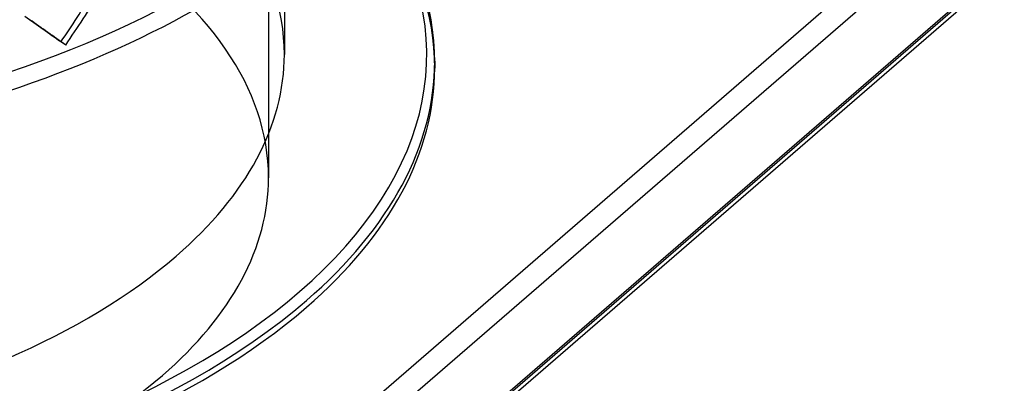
# Model space of a CAD drawing. Header units: millimetres. Extents: x -483 to 483, y -417 to 361.
# Tile 8 of 12: x 171 to 482, y -243 to -128. Entities that reach past the tile are written whole.
import ezdxf

# ---------------------------------------------------------------- set-up
doc = ezdxf.new("R2010")
doc.units = ezdxf.units.MM
doc.layers.add('HIDDEN', color=7, linetype='Continuous')
doc.layers.add('THICK', color=7, linetype='Continuous')

msp = doc.modelspace()

# ---------------------------------------------------------------- linework, layer by layer
at = {"layer": 'HIDDEN'}
for p, q in [((250, -19.92), (250, -177.54)), ((128.11, -416.59), (478.11, -113.48)), ((185.92, -135.61), (184.39, -134.62))]:
    msp.add_line(p, q, dxfattribs=at)
for centre, major_axis, ratio, start_param, end_param in [((0, -142.89), (-302.5, 0), 0.5, 3.141591, 5.759587), ((0, -138.56), (255, 0), 0.5, -0.000001, 2.617994), ((0, -140.73), (302.5, 0), 0.5, 0, 1.047198), ((0, -19.92), (-300, 0), 0.5, -0.000001, 2.617994), ((0, -24.25), (-255, 0), 0.5, -0.000001, 2.617994), ((0, -177.54), (250, 0), 0.5, -0.000001, 2.617994), ((0, -19.92), (-250, 0), 0.5, 1.902297, 2.617994), ((0, -16.3), (299.97, -205.06), 0.022003, 0.923929, 0.971122), ((0, -16.3), (239.39, 350.18), 0.516323, -1.555755, -1.555559), ((0, -177.54), (250, 0), 0.5, 3.141591, 5.759587), ((0, -177.54), (250, 0), 0.5, -0.523599, -0.000001)]:
    msp.add_ellipse(centre, major_axis=major_axis, ratio=ratio, start_param=start_param, end_param=end_param, dxfattribs=at)
at = {"layer": 'THICK'}
for p, q in [((128.11, -381.95), (478.11, -78.84)), ((132.44, -387.53), (482.44, -84.42)), ((255, -105.61), (255, -138.56)), ((132.44, -413.51), (482.44, -110.4)), ((131.38, -416.04), (481.38, -112.93)), ((301.39, -127.6), (300.32, -122.38)), ((302.22, -134.15), (301.39, -127.6)), ((302.5, -140.73), (302.22, -134.15)), ((302.5, -140.73), (302.5, -142.89))]:
    msp.add_line(p, q, dxfattribs=at)
for centre, major_axis, ratio, start_param, end_param in [((0, 82.27), (447.5, 0), 0.5, -3.141592, -0.523599), ((0, 94.7), (447.5, 0), 0.5, -2.094395, -0.523599), ((0, -138.56), (300, 0), 0.5, -0.523599, 0.325799), ((0, -24.25), (-302.5, 0), 0.5, 0.51393, 2.617994), ((0, -16.3), (239.39, 350.18), 0.516323, -1.555559, -1.512373), ((0, -16.3), (241.39, 353.1), 0.516323, -1.555755, -1.508953), ((0, -16.3), (302.47, -206.77), 0.022003, 0.923929, 0.970732), ((0, -138.56), (255, 0), 0.5, 3.141591, 5.759587), ((0, -138.56), (255, 0), 0.5, -0.523599, -0.000001), ((0, -142.89), (-302.5, 0), 0.5, -0.000001, 2.617994), ((0, -140.73), (302.5, 0), 0.5, -0.523599, 0), ((0, -142.89), (-302.5, 0), 0.5, 2.617994, 3.141591), ((0, -138.56), (300, 0), 0.5, -2.094395, -0.523599), ((0, -140.73), (302.5, 0), 0.5, -2.094395, -0.523599)]:
    msp.add_ellipse(centre, major_axis=major_axis, ratio=ratio, start_param=start_param, end_param=end_param, dxfattribs=at)

doc.saveas('drawing.dxf')
